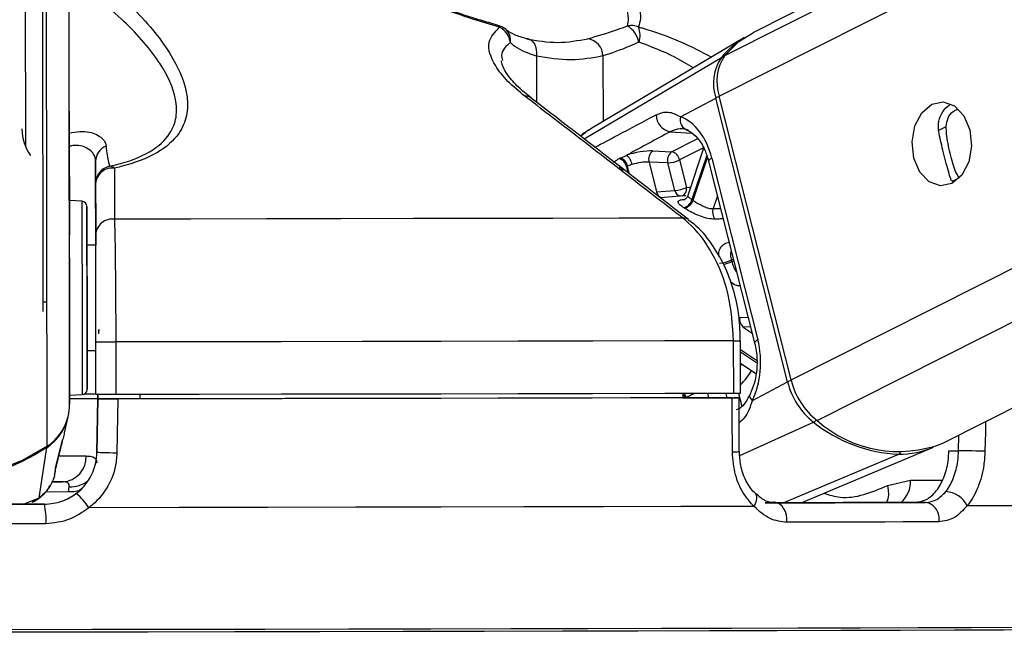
# Paper-space layout 'Wall Base Bracket' of a CAD drawing. Header units: millimetres. Extents: x 61326 to 443956, y 32752 to 406945.
# Tile 18 of 73: x 167903 to 170711, y 143161 to 144928. Entities that reach past the tile are written whole.
import ezdxf

# ---------------------------------------------------------------- set-up
doc = ezdxf.new("R2010")
doc.units = ezdxf.units.MM
doc.layers.add('COMPONENT_GEOMETRY', color=7, linetype='Continuous')
doc.styles.add('SLDTEXTSTYLE1', font='TXT', dxfattribs={"width": 0.75})
doc.dimstyles.new('SLDDIMSTYLE0', dxfattribs={"dimtxt": 2500, "dimasz": 165.1, "dimexe": 0, "dimexo": 0.0625, "dimgap": 625, "dimtad": 0, "dimtih": 1, "dimtoh": 1, "dimdec": 0, "dimlfac": 0.02, "dimrnd": 1e-09, "dimzin": 12, "dimdsep": 46, "dimtxsty": 'SLDTEXTSTYLE1', "dimsah": 1, "dimcen": 0.09, "dimadec": 0, "dimazin": 3, "dimtfac": 1, "dimtdec": 0, "dimtofl": 0, "dimtmove": 0, "dimatfit": 3, "dimfxl": 1, "dimfrac": 2, "dimtolj": 1, "dimtzin": 12, "dimarcsym": 0})

# ---------------------------------------------------------------- blocks, each defined once
blk = doc.blocks.new('_D_25')
at = {"layer": 'COMPONENT_GEOMETRY', "color": 7, "ltscale": 50}
for p, q in [((239589.9, 150850.6), (255467.8, 150850.6)), ((255309, 150850.6), (255309, 97466.8)), ((255309, 40114.2), (255309, 93498)), ((96763.2, 40114.2), (255467.8, 40114.2))]:
    blk.add_line(p, q, dxfattribs=at)
for points in [[(255309, 150850.6), (255283.6, 150685.5), (255334.4, 150685.5)], [(255309, 40114.2), (255334.4, 40279.3), (255283.6, 40279.3)]]:
    blk.add_solid(points, dxfattribs=at)
at = {"layer": 'COMPONENT_GEOMETRY', "color": 7, "ltscale": 50, "insert": (251614.6, 96720.7), "char_height": 2500, "attachment_point": 1, "style": 'SLDTEXTSTYLE1'}
blk.add_mtext('2215', dxfattribs=at)

psp = doc.layouts.new('Wall Base Bracket')

# ---------------------------------------------------------------- linework, layer by layer
at = {"color": 8, "linetype": 'Continuous', "lineweight": 25, "ltscale": 50}
for p, q in [((169897.66, 144709.67), (183099.21, 151363.36)), ((169913.75, 144825.76), (182888.81, 151365.29)), ((170102.48, 143900.69), (184876.84, 151347.09)), ((170177.29, 143784.84), (185176.06, 151344.35)), ((168045.07, 143831.22), (168035.22, 151134.64)), ((167980.94, 143711.32), (167971.36, 150819.18)), ((169376.22, 144823.78), (169376.4, 144692.73)), ((169512.44, 144587.86), (169903.75, 144819.82)), ((169566.04, 144824.29), (169566.29, 144636.84)), ((170521.76, 144611.41), (170545.12, 144623.19)), ((169757.43, 144608.1), (169819.72, 144603.99)), ((169761.9, 144551.24), (169836.51, 144588.85)), ((169852.84, 144562.16), (169784.6, 144527.77)), ((169861.98, 144540.37), (169820.04, 144414.93)), ((169822.97, 144412.96), (169863.81, 144535.08)), ((169617.09, 144504.45), (169612.08, 144504.92)), ((169633.52, 144508.3), (169637.97, 144490.76)), ((169642.26, 144487.44), (169636.59, 144509.82)), ((170562.98, 144467.29), (170582.15, 144476.95)), ((169892.51, 144425.6), (169880.34, 144389.21)), ((169880.34, 144389.21), (169901.6, 144389.67)), ((169938.13, 144245.39), (169932.2, 144242.39)), ((169933.29, 144238.07), (169939.23, 144241.06)), ((169956.14, 144079.01), (169980.02, 144079.91)), ((169987.04, 144052.2), (169965.88, 144051.31)), ((169965.88, 144051.31), (169991.64, 144034.03)), ((170004.3, 143955.52), (169958.6, 143986.18)), ((169958.61, 143981.1), (170004.51, 143950.3)), ((169958.67, 143940.97), (169961.97, 143946.09)), ((169803.7, 143849.77), (169803.59, 143850.17)), ((169864.51, 143862), (169867.61, 143849.77)), ((169920.76, 143849.77), (169917.63, 143862.13)), ((169953.11, 143862.22), (169962.24, 143826.14)), ((169956.55, 143685.41), (170166.96, 143780.19)), ((170580.39, 143698.88), (170581.36, 143743.45)), ((170080.45, 143550.2), (170409.55, 143689.05)), ((170443.42, 143615.19), (170534.05, 143615.19)), ((167913.89, 143546.08), (167957.68, 143564.24)), ((167937.73, 143553.21), (167957.68, 143564.24)), ((168042.09, 143581.06), (167976.06, 143580.97))]:
    psp.add_line(p, q, dxfattribs=at)
at = {"color": 7, "linetype": 'Continuous', "lineweight": 25, "ltscale": 50}
for p, q in [((182840.56, 151365.73), (169995.16, 144891.55)), ((170535.3, 143720.24), (185653.59, 151339.98)), ((168043.94, 144667.05), (168035.22, 151134.64)), ((167968.94, 144667.28), (167960.69, 150789.88)), ((167969.71, 144095.48), (167960.69, 150789.87)), ((167910.79, 150715.8), (167919.08, 144566.65)), ((169270.22, 144910.4), (169240.4, 144919.35)), ((169970.15, 144877.35), (169534.8, 144618.09)), ((170102.48, 143900.69), (169897.66, 144709.67)), ((169787.4, 144650.84), (169887.73, 144704.38)), ((170092.55, 143895.39), (169887.73, 144704.38)), ((168043.94, 144667.05), (168045.07, 143831.22)), ((169615.51, 144533.14), (169632.89, 144540.89)), ((169708.21, 144553.37), (169761.9, 144551.24)), ((169853.34, 144561.35), (169808.09, 144426.03)), ((168119.13, 144524.03), (168119.45, 144284.45)), ((169648.85, 144514.55), (169636.59, 144509.82)), ((169697.54, 144521.47), (169718.94, 144436.95)), ((169751.23, 144519.35), (169697.54, 144521.47)), ((169771.05, 144441.09), (169751.23, 144519.35)), ((169784.6, 144527.77), (169804.42, 144449.51)), ((169867.5, 144524.34), (169998.68, 144006.22)), ((169876.65, 144533.38), (170007.82, 144015.26)), ((168119.42, 144315.27), (168119.22, 144460.71)), ((169718.94, 144436.95), (169771.05, 144441.09)), ((168080.08, 144410.14), (168044.29, 144411.97)), ((169798.12, 144425.56), (169729.11, 144420.24)), ((169802.94, 144425.84), (169798.12, 144425.56)), ((168119.46, 144284.45), (168094.46, 144284.41)), ((168120.03, 143858.82), (168119.83, 144008.82)), ((168176.59, 144008.83), (168176.79, 143858.83)), ((169939.02, 143862.18), (169938.82, 144012.18)), ((169958.77, 143862.26), (169958.56, 144012.26)), ((168094.86, 143984.41), (168119.86, 143984.45)), ((169958.65, 143948.31), (170002.26, 143919.06)), ((169992.21, 143841.85), (170092.55, 143895.39)), ((168045.03, 143856.72), (168080.82, 143858.65)), ((168125.28, 143847.42), (168122.8, 143693.58)), ((168122.82, 143693.71), (168125.28, 143846.33)), ((168125.46, 143858.79), (168125.28, 143847.14)), ((168125.28, 143846.76), (168125.47, 143858.79)), ((168125.28, 143847.42), (168125.28, 143847.14)), ((168234.81, 143846.91), (168125.28, 143846.76)), ((168125.28, 143846.33), (168125.28, 143846.76)), ((168234.81, 143846.91), (168234.81, 143846.54)), ((168234.82, 143846.54), (168234.81, 143846.91)), ((168245.03, 143859.1), (168245.04, 143846.56)), ((169794.25, 143862.05), (169794.11, 143849.5)), ((169794.11, 143849.77), (169939.91, 143849.77)), ((169824.13, 143849.57), (169794.11, 143849.57)), ((169955, 143696.34), (169954.54, 143849.75)), ((168029.95, 143749.75), (168040.55, 143795.33)), ((168005.18, 143648.84), (168024.68, 143729.57)), ((168023.86, 143726.24), (168024.81, 143729.53)), ((167957.68, 143564.24), (167980.47, 143708.36)), ((170131.1, 143550.33), (170509.01, 143708.58)), ((170552.95, 143698.88), (170580.39, 143698.88)), ((168122.82, 143693.76), (168122.82, 143693.71)), ((168003.62, 143643.3), (168005.42, 143648.78)), ((168002.3, 143630.93), (168004.37, 143639.81)), ((170377.73, 143599.3), (170443.42, 143615.19)), ((167993.09, 143609.87), (168025.14, 143609.92)), ((168042.09, 143581.06), (168043.82, 143595.9)), ((167973.04, 143546.1), (167973.04, 143546.16)), ((170028.37, 143550.06), (170058.35, 143550.06)), ((170486.28, 143551.21), (170456.3, 143551.21))]:
    psp.add_line(p, q, dxfattribs=at)
at = {"color": 8, "linetype": 'Continuous', "lineweight": 25, "ltscale": 50, "flags": 128}
for points in [[(169270.17, 144910.29), (169270.17, 144910.29), (169270.59, 144910.04), (169270.91, 144909.48), (169271.13, 144908.62), (169271.27, 144907.46), (169271.3, 144906.02)], [(169876.65, 144533.38), (169872.56, 144530.95), (169869.61, 144528.63), (169867.89, 144526.5), (169867.45, 144524.62), (169867.5, 144524.34)], [(169804.42, 144449.51), (169812.58, 144450.42), (169816.34, 144450.7)], [(168080.08, 144410.14), (168080.07, 144410.01), (168080.09, 144398.47), (168080.12, 144368.93), (168080.19, 144323.4), (168080.27, 144265), (168080.36, 144197.7)], [(168080.36, 144197.7), (168080.45, 144126.08), (168080.55, 144055.03), (168080.64, 143989.38), (168080.71, 143933.62), (168080.77, 143891.54), (168080.8, 143866.01), (168080.82, 143858.65)], [(169938.82, 144012.18), (169946.56, 144012.2), (169952.58, 144012.22), (169956.6, 144012.24), (169958.45, 144012.25), (169958.56, 144012.26)], [(170007.82, 144015.26), (170003.74, 144012.83), (170000.79, 144010.51), (169999.07, 144008.37), (169998.63, 144006.5), (169998.69, 144006.18)], [(169992.21, 143841.85), (169988.7, 143846.34), (169986.34, 143850.71), (169985.2, 143854.79), (169985.32, 143858.46), (169986, 143860.36)], [(170657.42, 143781.79), (170656.76, 143751.64), (170655.57, 143697.25)], [(168015.07, 143683.78), (168042.91, 143683.78), (168070.42, 143683.77), (168092.56, 143683.75)], [(168071.65, 143584.37), (168057.27, 143581.47), (168042.09, 143581.06)], [(170377.73, 143599.3), (170379.97, 143585.99), (170380.23, 143573.2), (170378.49, 143561.39), (170374.83, 143550.98), (170374.83, 143550.98)], [(169997.12, 143539.82), (170001.39, 143548.03), (170004.16, 143555.94), (170005.31, 143563.19), (170004.78, 143569.48), (170002.6, 143574.55), (170000.82, 143576.64)]]:
    psp.add_lwpolyline(points, dxfattribs=at)
at = {"color": 7, "linetype": 'Continuous', "lineweight": 25, "ltscale": 50, "flags": 128}
for points in [[(169913.75, 144825.76), (169954.09, 144865.38), (169995.16, 144891.55)], [(169348.52, 144873.12), (169354.98, 144872.24), (169360.96, 144869.49), (169366.24, 144864.95), (169370.61, 144858.82), (169373.89, 144851.32), (169375.96, 144842.76), (169376.75, 144833.46), (169376.22, 144823.78)], [(170503.99, 144686.63), (170536.73, 144693.43), (170568.85, 144681.98), (170595.45, 144654.04), (170612.48, 144613.84), (170617.36, 144567.52), (170609.33, 144522.11), (170589.62, 144484.55), (170561.23, 144460.54), (170528.48, 144453.74), (170496.36, 144465.18), (170469.76, 144493.13), (170452.72, 144533.32), (170447.85, 144579.65), (170455.89, 144625.05), (170475.6, 144662.61), (170503.99, 144686.63)], [(168044.1, 144549.59), (168044.09, 144551.24), (168044.12, 144534.86), (168044.16, 144502.94), (168044.22, 144460.34), (168044.28, 144413.55), (168044.34, 144369.68), (168044.39, 144335.43), (168044.41, 144316), (168044.41, 144314.34), (168044.4, 144330.72), (168044.35, 144362.64), (168044.29, 144405.24), (168044.23, 144452.03), (168044.17, 144495.9), (168044.12, 144530.15), (168044.1, 144549.59)], [(168094.57, 144194.28), (168094.49, 144257.93), (168094.41, 144313.16), (168094.36, 144356.21), (168094.32, 144384.14), (168094.31, 144395.06), (168094.31, 144388.21), (168094.35, 144364.07), (168094.4, 144324.28), (168094.45, 144284.41)], [(169793.75, 144362.14), (169612.33, 144361.72), (169423.32, 144361.31), (169227.44, 144360.91), (169025.48, 144360.51), (168818.22, 144360.13), (168606.46, 144359.76), (168391.04, 144359.4), (168172.8, 144359.05)], [(168094.46, 144284.41), (168094.45, 144291.33), (168094.43, 144299.39), (168094.45, 144289.57), (168094.48, 144262.94), (168094.54, 144222.38), (168094.61, 144172.29)], [(168094.86, 143984.41), (168094.9, 143955.67), (168094.96, 143912.62), (168095, 143884.68), (168095.01, 143873.77), (168095, 143880.61), (168094.97, 143904.75), (168094.91, 143944.55), (168094.85, 143997.28), (168094.76, 144059.36), (168094.67, 144126.55), (168094.57, 144194.28)], [(168094.61, 144172.29), (168094.68, 144118.1), (168094.75, 144065.67), (168094.81, 144020.69), (168094.86, 143988.03), (168094.88, 143971.24), (168094.88, 143972.13), (168094.86, 143984.41)], [(168128.26, 144032.16), (168128.31, 144034.49), (168128.34, 144036.73), (168128.38, 144038.81), (168128.4, 144040.64), (168128.43, 144042.17), (168128.45, 144043.33), (168128.46, 144044.1), (168128.46, 144044.44), (168128.46, 144044.34), (168128.45, 144043.81), (168128.44, 144042.85), (168128.41, 144041.52), (168128.39, 144039.84)], [(168119.83, 144008.82), (168120.96, 144008.8), (168124.3, 144008.79), (168129.71, 144008.79), (168136.95, 144008.79), (168145.67, 144008.79), (168155.48, 144008.8), (168165.94, 144008.81), (168176.59, 144008.83)], [(169938.82, 144012.18), (169742.33, 144011.73), (169537.27, 144011.28), (169324.49, 144010.84), (169104.89, 144010.41), (168879.35, 144009.99), (168648.81, 144009.59), (168414.24, 144009.2), (168176.59, 144008.83)], [(168044.23, 143847.59), (168070.44, 143847.58), (168100.49, 143847.55), (168119.02, 143847.5), (168125.28, 143847.42)], [(168044.24, 143847.78), (168105.51, 143847.8), (168125.29, 143847.8)], [(168120.03, 143859.92), (168113.87, 143859.99), (168095.66, 143860.04), (168086.4, 143860.06)], [(168176.79, 143858.83), (168166.14, 143858.81), (168155.68, 143858.8), (168145.87, 143858.79), (168137.15, 143858.79), (168129.92, 143858.79), (168124.51, 143858.8), (168121.16, 143858.8), (168120.03, 143858.82)], [(169939.02, 143862.18), (169742.53, 143861.73), (169537.47, 143861.28), (169324.7, 143860.84), (169105.09, 143860.41), (168879.55, 143859.99), (168649.02, 143859.59), (168414.44, 143859.2), (168176.79, 143858.83)], [(168182.13, 143846.34), (168180.5, 143746.36), (168179.61, 143691.97)], [(169934.76, 143849.67), (169739.18, 143849.22), (169535.15, 143848.77), (169323.5, 143848.34), (169105.11, 143847.91), (168880.84, 143847.5), (168651.63, 143847.1), (168418.41, 143846.71), (168182.13, 143846.34)], [(169824.13, 143849.57), (169645.07, 143849.16), (169459.04, 143848.76), (169266.71, 143848.37), (169068.75, 143847.98), (168865.86, 143847.6), (168658.74, 143847.24), (168448.15, 143846.89), (168234.81, 143846.54)], [(169935.23, 143695.31), (169934.92, 143795.28), (169934.76, 143849.67)], [(169958.77, 143862.26), (169958.66, 143862.25), (169956.8, 143862.23), (169952.78, 143862.22), (169946.76, 143862.2), (169939.02, 143862.18)], [(167980.94, 143711.32), (167909.81, 143670.43), (167833.15, 143640.49), (167752.71, 143622.21), (167670.35, 143615.99), (167587.98, 143621.99), (167507.5, 143640.06), (167430.75, 143669.79), (167359.51, 143710.49)], [(167980.47, 143708.36), (167945.76, 143686.63), (167909.45, 143667.53), (167871.77, 143651.17), (167832.91, 143637.64), (167793.1, 143627.02), (167752.59, 143619.38), (167711.59, 143614.75), (167670.36, 143613.17)], [(170655.57, 143697.25), (170648.27, 143697.41), (170639.49, 143697.6), (170629.64, 143697.82), (170619.15, 143698.04), (170608.51, 143698.27), (170598.2, 143698.5), (170588.68, 143698.7), (170580.39, 143698.88)], [(168179.61, 143691.97), (168168.97, 143692.14), (168158.5, 143692.34), (168148.68, 143692.56), (168139.95, 143692.81), (168132.72, 143693.05), (168127.3, 143693.29), (168123.95, 143693.51), (168122.82, 143693.71)], [(168025.14, 143609.92), (168008.48, 143609.94), (167996.47, 143609.94)], [(167973.04, 143546.16), (167897.51, 143546.05), (167821.87, 143545.94), (167746.18, 143545.84), (167670.45, 143545.73), (167594.72, 143545.63), (167519.02, 143545.53), (167443.39, 143545.44), (167367.85, 143545.34)], [(167367.85, 143545.29), (167443.39, 143545.38), (167519.03, 143545.48), (167594.72, 143545.58), (167670.45, 143545.68), (167746.17, 143545.78), (167821.88, 143545.89), (167897.51, 143545.99), (167973.04, 143546.1)], [(169997.12, 143539.82), (169787.95, 143539.34), (169568.56, 143538.85), (169340.03, 143538.38), (169103.45, 143537.92), (168859.97, 143537.47), (168610.75, 143537.03), (168357, 143536.61), (168099.95, 143536.22)], [(170456.3, 143551.21), (170406.77, 143551.07), (170356.07, 143550.93), (170304.21, 143550.79), (170251.22, 143550.64), (170197.12, 143550.5), (170141.92, 143550.35), (170085.66, 143550.21), (170028.37, 143550.06)], [(170058.35, 143550.06), (170115.6, 143550.21), (170171.83, 143550.35), (170227, 143550.5), (170281.09, 143550.64), (170334.1, 143550.79), (170385.98, 143550.93), (170436.71, 143551.07), (170486.28, 143551.21)], [(170090.57, 143494.64), (170090.58, 143505.12), (170089.18, 143515.37), (170086.43, 143524.96), (170082.44, 143533.45), (170077.41, 143540.47), (170071.53, 143545.72), (170065.08, 143548.97), (170058.35, 143550.06)], [(171390.33, 143545.06), (171351.57, 143544.67), (171295.07, 143544.25), (171221.09, 143543.81), (171130.01, 143543.36), (171022.25, 143542.9), (170898.33, 143542.43), (170758.86, 143541.95), (170604.5, 143541.46)], [(167977.19, 143490.63), (167900.63, 143490.52), (167823.98, 143490.41), (167747.27, 143490.3), (167670.53, 143490.2), (167593.77, 143490.1), (167517.06, 143489.99), (167440.41, 143489.9), (167363.85, 143489.8)], [(170524.26, 143495.81), (170474.02, 143495.66), (170422.61, 143495.52), (170370.03, 143495.37), (170316.32, 143495.23), (170261.49, 143495.08), (170205.58, 143494.94), (170148.6, 143494.79), (170090.57, 143494.64)], [(171266.11, 143197.64), (171261.19, 143197.39), (171239.32, 143197.02), (171200.06, 143196.64), (171143.61, 143196.23), (171070.25, 143195.81), (170980.31, 143195.37), (170874.27, 143194.92), (170752.61, 143194.47), (170615.93, 143194), (170464.92, 143193.53), (170300.29, 143193.05), (170122.84, 143192.58), (169933.45, 143192.1), (169733.04, 143191.63), (169522.59, 143191.16), (169303.11, 143190.7), (169075.68, 143190.25), (168841.41, 143189.82), (168601.43, 143189.4), (168356.93, 143188.99), (168109.07, 143188.61), (167859.09, 143188.24)], [(171248.58, 143190.43), (171241.78, 143190.14), (171217.3, 143189.78), (171175.16, 143189.38), (171115.56, 143188.97), (171038.8, 143188.55), (170945.26, 143188.11), (170835.41, 143187.65), (170709.79, 143187.19), (170569.03, 143186.72), (170413.84, 143186.24), (170244.98, 143185.76), (170063.29, 143185.28), (169869.7, 143184.8), (169665.14, 143184.33), (169450.65, 143183.86), (169227.29, 143183.4), (168996.18, 143182.96), (168758.47, 143182.52), (168515.33, 143182.1), (168268, 143181.7), (168017.68, 143181.32), (167765.64, 143180.96)]]:
    psp.add_lwpolyline(points, dxfattribs=at)
at = {"color": 7, "linetype": 'Continuous', "lineweight": 25, "ltscale": 2500}
for centre, radius, start, end in [((169256.21, 144862.28), 50, 49.51579, 73.72956), ((169247.05, 144856.33), 55.29, 6.21189, 63.987), ((169647, 144859.59), 51.73, 66.67065, 101.91614), ((169596.88, 144848.34), 73.36, 11.76555, 57.47809), ((169606.87, 144883.5), 65.04, 341.90993, 21.26413), ((170100.32, 144659.98), 253.36, 120.91624, 140.88546), ((169515.26, 144823.4), 50.78, 1.01194, 81.25317), ((170013.67, 144745.74), 132.55, 146.02281, 198.18372), ((170024.27, 144751.27), 133.27, 146.02277, 198.18856), ((169766.46, 144655.55), 48.3, 178.56885, 259.2258), ((169815.85, 144641.84), 29.85, 162.44823, 256.49413), ((168038.08, 144616.61), 129.07, 180.15457, 215.99806), ((168166.76, 144523.5), 47.63, 111.96462, 179.36851), ((169610.02, 144509.04), 39.22, 8.08011, 54.31839), ((169726.52, 144529.51), 30.08, 127.51776, 195.50273), ((169780.22, 144527.39), 30.08, 127.52353, 195.49696), ((169755.53, 144522.36), 29.57, 10.52816, 77.56204), ((169603.52, 144502.38), 30.58, 11.14697, 72.88828), ((169606.61, 144503.91), 30.56, 11.14324, 73.06372), ((169746.36, 144608.99), 89.77, 273.10862, 295.21071), ((168169.2, 144460.75), 49.98, 101.43472, 180.04937), ((168166.82, 144457.14), 47.74, 82.72053, 175.70814), ((168160.24, 144491.99), 17.78, 44.70313, 93.05262), ((169766.16, 144530.83), 89.87, 273.12106, 295.19837), ((168079.31, 144395.16), 15, 0.07703, 87.07703), ((169789.36, 144423.42), 31.84, 281.79637, 344.5396), ((169792.06, 144421.98), 32.2, 281.65201, 343.73285), ((169722.51, 144266.5), 177.6, 55.5538, 56.69395), ((169671.79, 144203.95), 225.51, 55.79345, 56.61982), ((169912.82, 144379.02), 34.04, 162.58357, 215.87569), ((168166.98, 144311.72), 47.69, 82.98889, 175.72758), ((169893.99, 144321.67), 88.01, 273.18609, 295.73748), ((169531.65, 144139.15), 413.64, 13.83558, 14.45329), ((169986.07, 144073.97), 30.35, 170.43244, 228.29871), ((170297.58, 143946.19), 211.23, 193.91566, 231.80184), ((170308.65, 143951.76), 212.41, 193.91393, 231.79767), ((168080.01, 143873.63), 15, 273.07703, 0.07703), ((167900.11, 143831.65), 144.96, 303.89171, 359.82961), ((170408.85, 144043.75), 347.35, 228.19138, 291.34897), ((167899.24, 143828.8), 145.28, 304.00031, 339.08495), ((170425.85, 144100.88), 412.15, 231.08573, 267.73338), ((170410.66, 143946.42), 257.37, 269.75302, 292.4654), ((168021.14, 143681.28), 71.46, 273.2068, 1.98107), ((167950.67, 143440.12), 177.54, 32.77046, 50.38632), ((170540.96, 143512.11), 70, 24.79183, 87.62954), ((167798.56, 143505.16), 179.23, 355.34847, 13.2044), ((170478.44, 143505.12), 46.76, 348.51882, 80.3412)]:
    psp.add_arc(centre, radius, start, end, dxfattribs=at)
at = {"color": 8, "linetype": 'Continuous', "lineweight": 25, "ltscale": 2500}
for centre, radius, start, end in [((169260.94, 144869.23), 41.65, 350.44043, 48.25289), ((169908.96, 144810.37), 10.8, 83.38537, 118.86667), ((169346.77, 144687.08), 22.63, 53.78166, 98.38808), ((169916.42, 144641.39), 69.21, 105.38736, 114.48541), ((169740.26, 144441.23), 21.74, 191.3654, 251.76656), ((169792.16, 144445.28), 21.52, 191.22257, 253.66183), ((169782.76, 144445.17), 22.09, 294.52946, 11.32681), ((169796.61, 144340.03), 22.29, 52.23238, 97.36842), ((169894.75, 144322.22), 92.55, 279.15602, 294.6086), ((169760.3, 144073.84), 272.89, 316.65097, 327.45893), ((170115.42, 143848.42), 52.24, 103.89831, 115.96414), ((169764.95, 143839.77), 36.68, 15.39861, 36.40782), ((169767.81, 143840.78), 37, 14.70468, 34.70985), ((170156.09, 143801.49), 23.92, 297.02453, 321.75504), ((167973.47, 143707.74), 7.03, 5.02955, 24.05125), ((169939.69, 143798.9), 103.69, 267.53702, 278.49978), ((170404.92, 143699.12), 11.08, 294.72407, 330.18885), ((168047.82, 143673.93), 78.13, 267.06396, 309.58249), ((170361.4, 143611.91), 82.09, 312.20192, 2.28685)]:
    psp.add_arc(centre, radius, start, end, dxfattribs=at)
at = {"color": 7, "linetype": 'Continuous', "lineweight": 25, "ltscale": 2500}
for centre, major_axis, ratio, start_param, end_param in [((169760.61, 144471.47), (-4.66, 184.55), 0.6719865, 5.0374763, 6.028142), ((169664.31, 144529.74), (68.5, 14.62), 0.2726692, 0.8185512, 1.9882444), ((169669.34, 144506.22), (44.27, 8.45), 0.2926709, 0.8256575, 1.9953508), ((169891.79, 143953.35), (-4.66, 184.55), 0.6719865, 4.0468107, 5.0374763)]:
    psp.add_ellipse(centre, major_axis=major_axis, ratio=ratio, start_param=start_param, end_param=end_param, dxfattribs=at)
at = {"color": 8, "linetype": 'Continuous', "lineweight": 25, "ltscale": 2500}
psp.add_ellipse((169666.28, 144504.68), major_axis=(44.27, 8.45), ratio=0.2926709, start_param=2.8115572, end_param=3.1589901, dxfattribs=at)
at = {"color": 7, "linetype": 'Continuous', "lineweight": 25, "ltscale": 50}
for points, knots in [([(168097.27, 145073.29), (168146.49, 145032.01), (168244.79, 144949.56), (168341.94, 144825.14), (168382.73, 144725.37), (168381.58, 144653.95), (168358.9, 144598.35), (168300.54, 144545.57), (168225.19, 144516.65), (168178.81, 144505.88), (168172.87, 144504.5)], [0, 0, 0, 0, 0.2107811, 0.4209984, 0.5922774, 0.6791914, 0.7658721, 0.8745717, 0.983931, 1, 1, 1, 1]), ([(169271.3, 144906.02), (169245.95, 144913.69), (169156.8, 144940.66), (169003.61, 144996.98), (168883.06, 145048.5), (168821.89, 145074.64)], [0, 0, 0, 0, 0.1637214, 0.5756299, 1, 1, 1, 1]), ([(169607.78, 145076.75), (169625.29, 145051.17), (169660.72, 144999.42), (169677.73, 144942.58), (169669.72, 144914.83), (169667.48, 144907.08)], [0, 0, 0, 0, 0.4134707, 0.8362824, 1, 1, 1, 1]), ([(169636.32, 144910.2), (169637.57, 144917.47), (169642.04, 144943.29), (169620.32, 144996.55), (169582.08, 145044.79), (169562.68, 145069.26)], [0, 0, 0, 0, 0.1618713, 0.5749168, 1, 1, 1, 1]), ([(168159.29, 144509.74), (168164.92, 144511.06), (168208.75, 144521.27), (168279.92, 144548.69), (168332.85, 144598.17), (168351.82, 144650.03), (168349.14, 144716.88), (168304.89, 144809.8), (168205.3, 144925.35), (168107.59, 145001.85), (168058.13, 145040.58)], [0, 0, 0, 0, 0.0156927, 0.1221668, 0.2283981, 0.3128209, 0.4004608, 0.5725393, 0.7836071, 1, 1, 1, 1]), ([(169240.4, 144919.35), (169225.21, 144923.83), (169177.14, 144938), (169114.65, 144959.69), (169068.92, 144977.47), (169054.9, 144982.92)], [0, 0, 0, 0, 0.2427829, 0.7678848, 1, 1, 1, 1]), ([(169343.47, 144709.46), (169326.41, 144723.65), (169291.59, 144752.59), (169250.28, 144805.94), (169230.67, 144864.15), (169258.48, 144892.81), (169271.3, 144906.02)], [0, 0, 0, 0, 0.189736, 0.3871756, 0.7175264, 1, 1, 1, 1]), ([(169522.99, 144873.59), (169549.84, 144881.27), (169584.79, 144891.26), (169626.63, 144906.64), (169636.32, 144910.2)], [0, 0, 0, 0, 0.7684421, 1, 1, 1, 1]), ([(169353.94, 144872.77), (169351.02, 144873.35), (169333.46, 144876.89), (169309.64, 144886.29), (169291.52, 144896.56), (169288.78, 144900.25), (169288.77, 144900.27)], [0, 0, 0, 0, 0.08898134, 0.53497825, 0.9974956, 1, 1, 1, 1]), ([(169376.22, 144823.78), (169353.34, 144831.84), (169323.55, 144842.33), (169306.07, 144858.55), (169302.02, 144862.31)], [0, 0, 0, 0, 0.7680855, 1, 1, 1, 1]), ([(169348.52, 144873.12), (169378.36, 144868.14), (169438.99, 144858.03), (169494.7, 144868.35), (169522.99, 144873.59)], [0, 0, 0, 0, 0.4923944, 1, 1, 1, 1]), ([(169668.69, 144863.3), (169659.99, 144859.5), (169622.48, 144843.14), (169590.56, 144832.48), (169566.04, 144824.29)], [0, 0, 0, 0, 0.2319708, 1, 1, 1, 1]), ([(169566.04, 144824.29), (169536.11, 144818.81), (169475.37, 144807.69), (169409.59, 144818.36), (169376.22, 144823.78)], [0, 0, 0, 0, 0.4927367, 1, 1, 1, 1]), ([(169360.92, 144705.32), (169348.48, 144715.26), (169321.08, 144737.15), (169293.8, 144769.2), (169278.65, 144795.91), (169276.55, 144809.21), (169276.95, 144810.76), (169276.97, 144810.82)], [0, 0, 0, 0, 0.2209866, 0.4868014, 0.7413647, 0.9901062, 1, 1, 1, 1]), ([(169793.75, 144362.14), (169773.03, 144378.15), (169669.47, 144458.22), (169519.41, 144574.07), (169389.95, 144673.69), (169343.47, 144709.46)], [0, 0, 0, 0, 0.13809954, 0.69049321, 1, 1, 1, 1]), ([(169809.84, 144357.8), (169704.96, 144439.05), (169555.15, 144555.11), (169405.11, 144670.63), (169360.11, 144705.27)], [0, 0, 0, 0, 0.7000671, 1, 1, 1, 1]), ([(170523.81, 144609.24), (170523.02, 144619.37), (170521.43, 144639.61), (170535.03, 144665.84), (170546.8, 144681.08), (170555.83, 144684.16), (170555.87, 144684.17)], [0, 0, 0, 0, 0.3299288, 0.6593657, 0.998685, 1, 1, 1, 1]), ([(169718.17, 144656.75), (169728.03, 144660.49), (169741.11, 144665.44), (169763.64, 144663.24), (169777.09, 144656.22), (169787.4, 144650.84)], [0, 0, 0, 0, 0.4178676, 0.5540033, 1, 1, 1, 1]), ([(170545.12, 144623.19), (170546.21, 144631.36), (170548.38, 144647.7), (170561.42, 144665.5), (170573.19, 144670.63), (170577.83, 144672.65)], [0, 0, 0, 0, 0.377563, 0.7546701, 1, 1, 1, 1]), ([(170582.15, 144476.95), (170578.72, 144482.29), (170572.4, 144492.13), (170563.73, 144517.48), (170556.08, 144545.87), (170549.98, 144575.38), (170545.98, 144601.46), (170545.39, 144616.37), (170545.12, 144623.19)], [0, 0, 0, 0, 0.2046382, 0.3763309, 0.5488291, 0.7033529, 0.8642728, 1, 1, 1, 1]), ([(169530.99, 144615.47), (169528.09, 144613.98), (169517.68, 144608.62), (169508.44, 144601.35), (169501.78, 144596.1)], [0, 0, 0, 0, 0.2784422, 1, 1, 1, 1]), ([(169757.43, 144608.1), (169717.52, 144586.57), (169676, 144564.17), (169634.51, 144541.76), (169632.89, 144540.89)], [0, 0, 0, 0, 0.9610667, 1, 1, 1, 1]), ([(169808.88, 144612.82), (169801.39, 144614.88), (169783.96, 144619.68), (169767.06, 144612.3), (169757.43, 144608.1)], [0, 0, 0, 0, 0.4297614, 1, 1, 1, 1]), ([(169803.51, 144613.97), (169807.08, 144612.44), (169817.62, 144607.93), (169837.01, 144590.94), (169856.37, 144560.72), (169864.16, 144535.27), (169867.5, 144524.34)], [0, 0, 0, 0, 0.15153902, 0.44643739, 0.76230898, 1, 1, 1, 1]), ([(170558.09, 144473.83), (170555.95, 144480.43), (170551.66, 144493.68), (170543.63, 144523.31), (170535.78, 144554.87), (170529, 144584.14), (170525.53, 144600.92), (170523.81, 144609.24)], [0, 0, 0, 0, 0.2220708, 0.4457725, 0.6401361, 0.8216551, 1, 1, 1, 1]), ([(168148.95, 144567.67), (168149.86, 144558.6), (168153.19, 144525.62), (168156.73, 144516.41), (168159.29, 144509.74)], [0, 0, 0, 0, 0.2751838, 1, 1, 1, 1]), ([(168119.22, 144460.71), (168119.21, 144464.99), (168119.2, 144473.64), (168119.16, 144507.13), (168119.13, 144524.03)], [0, 0, 0, 0, 0.495638, 1, 1, 1, 1]), ([(169595.29, 144520.59), (169596.55, 144521.59), (169601.13, 144525.24), (169607.73, 144528.93), (169612.52, 144531.61)], [0, 0, 0, 0, 0.2743947, 1, 1, 1, 1]), ([(169612.52, 144531.61), (169612.76, 144531.73), (169613.75, 144532.24), (169614.75, 144532.75), (169615.51, 144533.14)], [0, 0, 0, 0, 0.2369724, 1, 1, 1, 1]), ([(168172.87, 144504.5), (168172.87, 144488.46), (168172.84, 144440), (168172.81, 144391.5), (168172.8, 144359.05)], [0, 0, 0, 0, 0.3309606, 1, 1, 1, 1]), ([(169613.93, 144507.21), (169613.84, 144507.24), (169613.45, 144507.37), (169615.98, 144506.11), (169620.28, 144502.02), (169621.15, 144497.56), (169621.49, 144495.84)], [0, 0, 0, 0, 0.0922523, 0.3874316, 0.7631673, 1, 1, 1, 1]), ([(169636.59, 144509.82), (169635.81, 144509.43), (169634.79, 144508.92), (169633.77, 144508.42), (169633.52, 144508.3)], [0, 0, 0, 0, 0.7630482, 1, 1, 1, 1]), ([(170562.99, 144467.29), (170561.65, 144468.28), (170559.31, 144470.03), (170558.46, 144472.69), (170558.09, 144473.83)], [0, 0, 0, 0, 0.5691877, 1, 1, 1, 1]), ([(169795.86, 144392.26), (169793.48, 144393.89), (169786.69, 144398.56), (169780.27, 144405.01), (169779.75, 144410.49), (169786.11, 144414.19), (169795.58, 144415.39), (169800.36, 144416)], [0, 0, 0, 0, 0.1167323, 0.3330346, 0.5519036, 0.77384, 1, 1, 1, 1]), ([(169807.84, 144426.17), (169806.74, 144423.58), (169804.64, 144418.64), (169799.99, 144415.23), (169797.93, 144414.39), (169798.19, 144414.47), (169798.26, 144414.49)], [0, 0, 0, 0, 0.3477008, 0.6632589, 0.9111667, 1, 1, 1, 1]), ([(169822.97, 144412.96), (169826.48, 144410.63), (169833.49, 144405.95), (169846.84, 144398.39), (169860.73, 144392.22), (169872.28, 144389.23), (169878.29, 144389.21), (169880.34, 144389.21)], [0, 0, 0, 0, 0.21985423, 0.44036508, 0.66313449, 0.88540641, 1, 1, 1, 1]), ([(169885.24, 144359.07), (169882.1, 144359.12), (169872.92, 144359.26), (169855.41, 144362.98), (169834.19, 144370.76), (169813.94, 144380.64), (169803.66, 144387.2), (169798.57, 144390.45)], [0, 0, 0, 0, 0.119552, 0.3492959, 0.5730074, 0.7884346, 1, 1, 1, 1]), ([(168172.8, 144359.05), (168173.45, 144333.4), (168174.75, 144282.07), (168176.01, 144163.71), (168176.49, 144067.73), (168176.57, 144015.93), (168176.59, 144008.83)], [0, 0, 0, 0, 0.3170765, 0.6344921, 0.9498962, 1, 1, 1, 1]), ([(169938.82, 144012.18), (169935.7, 144056.85), (169929.46, 144146.18), (169881.64, 144264.93), (169830.64, 144331.68), (169798.74, 144358.01), (169793.75, 144362.14)], [0, 0, 0, 0, 0.3136612, 0.6271486, 0.9416187, 1, 1, 1, 1]), ([(169957.83, 144012.27), (169957.27, 144034.88), (169956.04, 144083.99), (169940.11, 144157.23), (169913.47, 144229.12), (169875.56, 144291.85), (169840.2, 144335.25), (169815.47, 144351.99), (169809.13, 144356.28)], [0, 0, 0, 0, 0.1631058, 0.3541001, 0.5460621, 0.7396449, 0.9332098, 1, 1, 1, 1]), ([(168119.83, 144008.82), (168119.82, 144015.03), (168119.74, 144060.36), (168119.66, 144144.37), (168119.5, 144247.94), (168119.44, 144292.83), (168119.42, 144315.27)], [0, 0, 0, 0, 0.0500642, 0.3653104, 0.6826947, 1, 1, 1, 1]), ([(167977.17, 144122.57), (167977.01, 144122.56), (167975.52, 144122.43), (167972.87, 144122.24), (167970.66, 144122.29), (167969.67, 144122.31)], [0, 0, 0, 0, 0.0609476, 0.5774139, 1, 1, 1, 1]), ([(169998.68, 144006.22), (170000.34, 143998.65), (170005.29, 143976.06), (170006.57, 143935.67), (169999.75, 143892.59), (169990.17, 143870.13), (169986.02, 143860.4)], [0, 0, 0, 0, 0.1540281, 0.4596231, 0.7657363, 1, 1, 1, 1]), ([(168125.28, 143846.33), (168125.83, 143846.32), (168126.93, 143846.3), (168135.57, 143846.29), (168148.26, 143846.3), (168164.47, 143846.31), (168176.13, 143846.33), (168182.13, 143846.34)], [0, 0, 0, 0, 0.1975809, 0.3951194, 0.5927112, 0.7902808, 1, 1, 1, 1]), ([(169934.76, 143849.67), (169938.9, 143849.68), (169947.2, 143849.7), (169953.93, 143849.73), (169955.27, 143849.76), (169951.05, 143849.77), (169943.7, 143849.77), (169939.91, 143849.77)], [0, 0, 0, 0, 0.1975712, 0.3950311, 0.5926566, 0.7902993, 1, 1, 1, 1]), ([(169985.99, 143860.64), (169985.14, 143858.85), (169979.5, 143846.95), (169967.97, 143830.23), (169956.88, 143817.81), (169948.33, 143815.86), (169946.34, 143815.41)], [0, 0, 0, 0, 0.0687377, 0.4574436, 0.8740943, 1, 1, 1, 1]), ([(168023.86, 143726.24), (168020.59, 143712.67), (168013.97, 143685.15), (168007.1, 143657.37), (168003.62, 143643.3)], [0, 0, 0, 0, 0.4932587, 1, 1, 1, 1]), ([(168029.62, 143749.79), (168029.42, 143748.46), (168027.46, 143735.36), (168025.56, 143730.56), (168023.86, 143726.24)], [0, 0, 0, 0, 0.1018467, 1, 1, 1, 1]), ([(170001.04, 143576.82), (169999.76, 143577.97), (169989.5, 143587.18), (169972.85, 143612.65), (169957.49, 143653.53), (169956.15, 143683.1), (169955.54, 143696.49)], [0, 0, 0, 0, 0.0477327, 0.384068, 0.7210892, 1, 1, 1, 1]), ([(170456.3, 143551.21), (170467.24, 143552.92), (170489.11, 143556.32), (170517.91, 143582.43), (170539.55, 143620.76), (170550.79, 143662.13), (170552.36, 143688.91), (170552.95, 143698.88)], [0, 0, 0, 0, 0.2181854, 0.4364002, 0.6543928, 0.8712579, 1, 1, 1, 1]), ([(170543.85, 143582.04), (170544.49, 143582.85), (170553.25, 143594), (170567.48, 143620.86), (170578.2, 143662.14), (170579.8, 143688.93), (170580.39, 143698.88)], [0, 0, 0, 0, 0.0295552, 0.4055515, 0.7790412, 1, 1, 1, 1]), ([(170655.57, 143697.25), (170654.79, 143683.97), (170652.69, 143648.22), (170637.67, 143593.12), (170617.65, 143557.41), (170605.4, 143542.54), (170604.5, 143541.46)], [0, 0, 0, 0, 0.2204935, 0.5936849, 0.9703968, 1, 1, 1, 1]), ([(167973.04, 143546.16), (167989.96, 143547.85), (168023.8, 143551.24), (168068.82, 143577.33), (168102.69, 143615.65), (168120.03, 143657.01), (168122.06, 143683.79), (168122.82, 143693.76)], [0, 0, 0, 0, 0.2182073, 0.436409, 0.6543789, 0.871261, 1, 1, 1, 1]), ([(168063.86, 143576.89), (168064.91, 143577.7), (168079.26, 143588.84), (168102.69, 143615.69), (168120.03, 143656.97), (168122.07, 143683.75), (168122.82, 143693.71)], [0, 0, 0, 0, 0.0295883, 0.4055813, 0.7790458, 1, 1, 1, 1]), ([(168092.56, 143683.75), (168096.54, 143683.57), (168112.09, 143682.91), (168121.56, 143676.14), (168122.19, 143666.47), (168122.33, 143664.42)], [0, 0, 0, 0, 0.2131124, 0.8336855, 1, 1, 1, 1]), ([(168179.61, 143691.97), (168178.59, 143678.69), (168175.85, 143642.95), (168152.36, 143587.87), (168120.72, 143552.13), (168101.36, 143537.3), (168099.95, 143536.22)], [0, 0, 0, 0, 0.2204843, 0.5936603, 0.970346, 1, 1, 1, 1]), ([(169997.12, 143539.82), (169987.88, 143550.06), (169965.51, 143574.87), (169940.87, 143628.54), (169937.11, 143673.07), (169935.23, 143695.31)], [0, 0, 0, 0, 0.2603493, 0.6306919, 1, 1, 1, 1]), ([(167938.48, 143551.78), (167944.57, 143555.11), (167954.81, 143560.7), (167970.02, 143573.56), (167982.83, 143585.62), (167987.38, 143597.03), (167988.68, 143600.29)], [0, 0, 0, 0, 0.2933627, 0.4925392, 0.855281, 1, 1, 1, 1]), ([(168043.82, 143595.9), (168043.93, 143597.38), (168044.34, 143603.05), (168040.38, 143607.42), (168032.49, 143609.63), (168027.89, 143609.81), (168025.14, 143609.92)], [0, 0, 0, 0, 0.1676469, 0.6396856, 0.7846303, 1, 1, 1, 1]), ([(167973.04, 143546.1), (167990.09, 143547.62), (168022.89, 143550.54), (168050.57, 143568.34), (168063.86, 143576.89)], [0, 0, 0, 0, 0.5194954, 1, 1, 1, 1]), ([(170057.2, 143551.82), (170052.99, 143551.47), (170039.78, 143550.4), (170021.38, 143558.38), (170006.8, 143572.41), (170001.19, 143577.81)], [0, 0, 0, 0, 0.2238282, 0.7013915, 1, 1, 1, 1]), ([(170486.28, 143551.21), (170497.15, 143552.74), (170518.07, 143555.68), (170535.49, 143573.48), (170543.85, 143582.04)], [0, 0, 0, 0, 0.5194785, 1, 1, 1, 1]), ([(168099.95, 143536.22), (168082.08, 143523.55), (168045.26, 143497.45), (168000.32, 143492.95), (167977.19, 143490.63)], [0, 0, 0, 0, 0.485361, 1, 1, 1, 1]), ([(170090.57, 143494.64), (170074.36, 143496.55), (170040.28, 143500.56), (170011.96, 143526.32), (169997.12, 143539.82)], [0, 0, 0, 0, 0.4758774, 1, 1, 1, 1]), ([(170604.5, 143541.46), (170592.87, 143528.78), (170568.91, 143502.67), (170539.43, 143498.14), (170524.26, 143495.81)], [0, 0, 0, 0, 0.4853935, 1, 1, 1, 1])]:
    psp.add_open_spline(points, degree=3, knots=knots, dxfattribs=at)
at = {"color": 8, "linetype": 'Continuous', "lineweight": 25, "ltscale": 50}
for points, knots in [([(169667.48, 144907.08), (169670.81, 144906.14), (169709.64, 144895.19), (169782.66, 144869.55), (169846.89, 144836.31), (169875.96, 144821.26)], [0, 0, 0, 0, 0.0488701, 0.5694452, 1, 1, 1, 1]), ([(169302.02, 144862.31), (169300.82, 144861.36), (169286.76, 144850.14), (169272.96, 144834.33), (169278.6, 144814.2), (169279.35, 144811.53)], [0, 0, 0, 0, 0.0746091, 0.8771803, 1, 1, 1, 1]), ([(169824.15, 144790.4), (169806.66, 144800.96), (169756.8, 144831.06), (169703.38, 144850.61), (169668.69, 144863.3)], [0, 0, 0, 0, 0.35074168, 1, 1, 1, 1]), ([(169543.19, 144564.08), (169564.96, 144575.57), (169623.24, 144606.36), (169681.61, 144637.34), (169718.17, 144656.75)], [0, 0, 0, 0, 0.3735207, 1, 1, 1, 1]), ([(168043.22, 144604.21), (168053.86, 144606.17), (168088.27, 144612.53), (168125.19, 144601.27), (168145.88, 144583.75), (168148.31, 144571.03), (168148.95, 144567.67)], [0, 0, 0, 0, 0.1581737, 0.511184, 0.871118, 1, 1, 1, 1]), ([(169534.81, 144618.08), (169534.78, 144618.07), (169523.18, 144612.37), (169513.25, 144603.63), (169503.33, 144594.91)], [0, 0, 0, 0, 0.0019152, 1, 1, 1, 1]), ([(168119.13, 144524.03), (168118.84, 144527.64), (168117.76, 144541.19), (168101.57, 144560.08), (168073.12, 144572.03), (168048.33, 144567.8), (168043.27, 144566.93)], [0, 0, 0, 0, 0.1416867, 0.5312271, 0.9043053, 1, 1, 1, 1]), ([(169808.24, 144425.99), (169808.32, 144425.08), (169808.5, 144423.2), (169813.62, 144419.23), (169818.37, 144416.05), (169820.04, 144414.93)], [0, 0, 0, 0, 0.3754116, 0.779888, 1, 1, 1, 1]), ([(169909.2, 144359.66), (169906.54, 144359.6), (169898.55, 144359.4), (169890.56, 144359.2), (169885.24, 144359.07)], [0, 0, 0, 0, 0.3333307, 1, 1, 1, 1]), ([(169896.74, 144252.7), (169896.59, 144256.43), (169896.17, 144266.69), (169901.56, 144279.31), (169911.82, 144289.87), (169922.27, 144291.95), (169927.55, 144293)], [0, 0, 0, 0, 0.1581852, 0.4344455, 0.7145413, 1, 1, 1, 1]), ([(169931.83, 144270.29), (169931.05, 144267.98), (169929.17, 144262.39), (169929.93, 144252.27), (169931.61, 144244.97), (169932.2, 144242.39)], [0, 0, 0, 0, 0.31332996, 0.75798375, 1, 1, 1, 1]), ([(169933.29, 144238.07), (169934.74, 144233.32), (169937.62, 144223.81), (169942.79, 144213.17), (169946.71, 144209.04), (169947.56, 144208.14)], [0, 0, 0, 0, 0.43822853, 0.87761239, 1, 1, 1, 1]), ([(169959.21, 144167.94), (169956.19, 144168.3), (169947.38, 144169.32), (169936.73, 144173.57), (169930.39, 144179.98), (169929.03, 144181.37)], [0, 0, 0, 0, 0.2899785, 0.84662, 1, 1, 1, 1]), ([(169828.55, 143861.93), (169826.49, 143861.1), (169819.69, 143858.38), (169811.03, 143853.99), (169805.53, 143851.17), (169803.59, 143850.17)], [0, 0, 0, 0, 0.22014128, 0.72519691, 1, 1, 1, 1]), ([(169992.21, 143841.85), (169985.87, 143823.21), (169976.81, 143796.57), (169959.84, 143782.69), (169954.75, 143778.52)], [0, 0, 0, 0, 0.7001104, 1, 1, 1, 1]), ([(168003.62, 143643.3), (168003.22, 143638.47), (168002.72, 143632.57), (168003.83, 143638.76), (168004.03, 143639.88)], [0, 0, 0, 0, 0.8191742, 1, 1, 1, 1]), ([(168002.03, 143630.97), (168001.83, 143629.76), (168000.34, 143620.44), (167992.66, 143603.12), (167978.42, 143580.97), (167964.44, 143569.69), (167957.68, 143564.24)], [0, 0, 0, 0, 0.0450996, 0.3455168, 0.683702, 1, 1, 1, 1]), ([(170196.05, 143577.52), (170211.59, 143572.86), (170271.9, 143554.77), (170332.64, 143580.33), (170377.73, 143599.3)], [0, 0, 0, 0, 0.2575034, 1, 1, 1, 1])]:
    psp.add_open_spline(points, degree=3, knots=knots, dxfattribs=at)

# ---------------------------------------------------------------- dimensions: what is measured, and where the dimension line sits
at = {"layer": 'COMPONENT_GEOMETRY', "color": 7, "ltscale": 50}
dim = psp.add_linear_dim(base=(255309.01, 40114.24), p1=(239526.37, 150850.58), p2=(96699.72, 40114.24), angle=90, dimstyle='SLDDIMSTYLE0', dxfattribs=at)
dim.commit()
dim.dimension.update_dxf_attribs({"geometry": '_D_25', "text_midpoint": (255309.01, 95482.41), "dimtype": 160})

doc.saveas('drawing.dxf')
